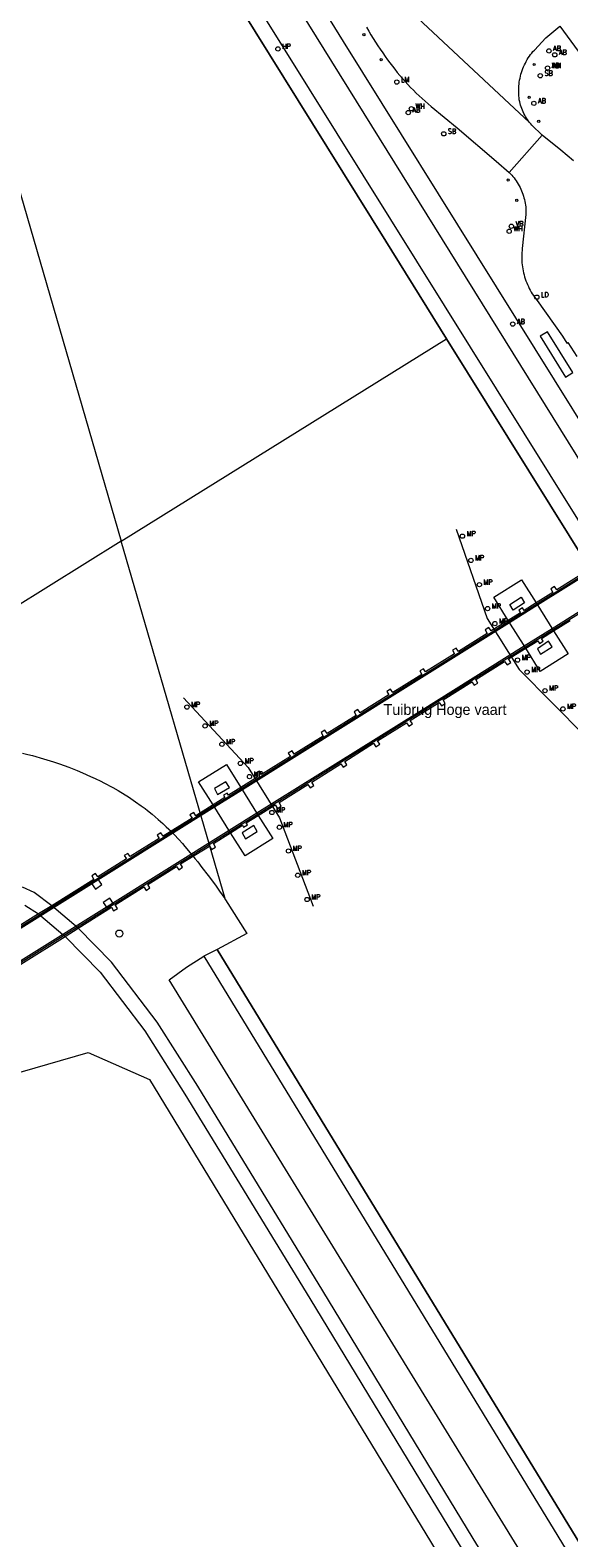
# Model space of a CAD drawing. Header units: metres. Extents: x 138165 to 154469, y 480134 to 494189.
# Tile 214 of 256: x 147274 to 147337, y 485111 to 485287. Entities that reach past the tile are written whole.
import ezdxf

# ---------------------------------------------------------------- set-up
doc = ezdxf.new("R2010")
doc.units = ezdxf.units.M
doc.header["$LTSCALE"] = 0.001
doc.header["$MEASUREMENT"] = 0
for name, color, linetype, lineweight in [('Level 5', 7, 'Continuous', 0), ('TOP-L-terrein schutting raster hek leuning', 7, 'Continuous', 0), ('TOP-L-topo objecten punt', 7, 'Continuous', 0), ('TOP-L-topo objecten vlak', 7, 'Continuous', 0), ('TOP-L-water beschoeiing', 7, 'Continuous', 0), ('TOP-L-water remmingwerk', 7, 'Continuous', 0), ('TOP-T-topo huisnummering naamgeving', 7, 'Continuous', 0)]:
    doc.layers.add(name, color=color, linetype=linetype, lineweight=lineweight)
doc.styles.add('Style-INTL_ISO', font='INTL_ISO.shx')
doc.styles.add('Style-STANDARD', font='STANDARD.shx')

# ---------------------------------------------------------------- blocks, each defined once
blk = doc.blocks.new('121')
at = {"layer": 'TOP-L-topo objecten punt', "color": 7, "linetype": 'Continuous', "lineweight": 0}
blk.add_circle((0, 0), 0.025, dxfattribs=at)
at = {"layer": 'TOP-L-topo objecten punt', "color": 7, "linetype": 'Continuous', "lineweight": 0, "style": 'Style-STANDARD'}
blk.add_text('LD', height=0.06, dxfattribs=at).set_placement((0.0483, 0))
blk = doc.blocks.new('10')
at = {"layer": 'TOP-L-topo objecten punt', "linetype": 'Continuous', "lineweight": 0}
blk.add_circle((0, 0), 0.0125, dxfattribs=at)
blk = doc.blocks.new('16')
at = {"layer": 'TOP-L-topo objecten punt', "color": 7, "linetype": 'Continuous', "lineweight": 0}
blk.add_circle((0, 0), 0.025, dxfattribs=at)
at = {"layer": 'TOP-L-topo objecten punt', "color": 7, "linetype": 'Continuous', "lineweight": 0, "style": 'Style-STANDARD'}
blk.add_text('LM', height=0.06, dxfattribs=at).set_placement((0.0483, 0))
blk = doc.blocks.new('17')
at = {"layer": 'TOP-L-topo objecten punt', "color": 7, "linetype": 'Continuous', "lineweight": 0}
blk.add_circle((0, 0), 0.025, dxfattribs=at)
at = {"layer": 'TOP-L-topo objecten punt', "color": 7, "linetype": 'Continuous', "lineweight": 0, "style": 'Style-STANDARD'}
blk.add_text('HP', height=0.06, dxfattribs=at).set_placement((0.0483, 0))
blk = doc.blocks.new('14')
at = {"layer": 'TOP-L-topo objecten punt', "color": 7, "linetype": 'Continuous', "lineweight": 0}
blk.add_circle((0, 0), 0.025, dxfattribs=at)
at = {"layer": 'TOP-L-topo objecten punt', "color": 7, "linetype": 'Continuous', "lineweight": 0, "style": 'Style-STANDARD'}
blk.add_text('VB', height=0.06, dxfattribs=at).set_placement((0.0483, 0))
blk = doc.blocks.new('302')
at = {"layer": 'TOP-L-topo objecten punt', "color": 7, "linetype": 'Continuous', "lineweight": 0}
blk.add_circle((0, 0), 0.025, dxfattribs=at)
at = {"layer": 'TOP-L-topo objecten punt', "color": 7, "linetype": 'Continuous', "lineweight": 0, "style": 'Style-STANDARD'}
blk.add_text('WH', height=0.06, dxfattribs=at).set_placement((0.0483, 0))
blk = doc.blocks.new('11')
at = {"layer": 'TOP-L-topo objecten punt', "color": 7, "linetype": 'Continuous', "lineweight": 0}
blk.add_circle((0, 0), 0.025, dxfattribs=at)
at = {"layer": 'TOP-L-topo objecten punt', "color": 7, "linetype": 'Continuous', "lineweight": 0, "style": 'Style-STANDARD'}
blk.add_text('AB', height=0.06, dxfattribs=at).set_placement((0.0483, 0))
blk = doc.blocks.new('175')
at = {"layer": 'TOP-L-topo objecten punt', "color": 7, "linetype": 'Continuous', "lineweight": 0}
blk.add_circle((0, 0), 0.025, dxfattribs=at)
at = {"layer": 'TOP-L-topo objecten punt', "color": 7, "linetype": 'Continuous', "lineweight": 0, "style": 'Style-STANDARD'}
blk.add_text('SB', height=0.06, dxfattribs=at).set_placement((0.0483, 0))
blk = doc.blocks.new('12')
at = {"layer": 'TOP-L-topo objecten punt', "color": 7, "linetype": 'Continuous', "lineweight": 0}
blk.add_circle((0, 0), 0.025, dxfattribs=at)
at = {"layer": 'TOP-L-topo objecten punt', "color": 7, "linetype": 'Continuous', "lineweight": 0, "style": 'Style-STANDARD'}
blk.add_text('MP', height=0.06, dxfattribs=at).set_placement((0.0483, 0))
blk = doc.blocks.new('*U13')
at = {"layer": 'Level 5', "color": 7, "linetype": 'Continuous', "lineweight": 0}
blk.add_circle((0, 0), 0.0415, dxfattribs=at)
blk = doc.blocks.new('150')
at = {"layer": 'Level 5', "color": 7, "linetype": 'Continuous', "lineweight": 0}
blk.add_blockref('*U13', (0, 0), dxfattribs=at)

msp = doc.modelspace()

# ---------------------------------------------------------------- linework, layer by layer
at = {"layer": 'TOP-L-terrein schutting raster hek leuning', "flags": 128}
for points in [[(147339.66, 485223.83), (147250.53, 485168.11), (147248.01, 485167.69)], [(147250.89, 485163.04), (147252.4, 485165.13), (147319.79, 485207.27), (147341.51, 485220.85)]]:
    msp.add_lwpolyline(points, dxfattribs=at)
at = {"layer": 'TOP-L-topo objecten vlak', "flags": 128}
for points in [[(146989.42, 485783.69), (147002.73, 485768.09), (147092.74, 485623.66), (147250.98, 485369.4), (147341.14, 485224.96), (147343.18, 485221.71), (147402.66, 485126.42), (147522.7, 484931.58)], [(146987.81, 485782.74), (147001.15, 485767.26), (147091.51, 485622.98), (147249.65, 485368.41), (147281.43, 485317.36), (147292.03, 485300.34), (147315.8, 485262.16), (147322.87, 485250.8), (147339.57, 485223.97), (147339.66, 485223.83), (147339.74, 485223.7), (147341.42, 485221.01), (147341.51, 485220.85), (147341.6, 485220.72), (147400.58, 485125.98), (147401.57, 485124.74), (147478.45, 485000), (147521.23, 484930.59)], [(147415.8, 485111.98), (147405.63, 485128.44), (147346.41, 485223.72), (147344.38, 485226.98), (147254.57, 485371.47), (147213.83, 485436.86)], [(147237.45, 485403.91), (147310.81, 485285.43), (147346.43, 485228.27)], [(147322.87, 485250.8), (147315.8, 485262.16), (147292.03, 485300.34)], [(147332.53, 485275.98), (147318.93, 485288.67)], [(147313.54, 485287.08), (147313.8, 485286.64), (147314.05, 485286.21), (147314.32, 485285.78), (147314.59, 485285.35), (147314.87, 485284.93), (147315.15, 485284.51), (147315.43, 485284.1), (147315.73, 485283.68), (147316, 485283.3), (147316.27, 485282.93), (147316.55, 485282.56), (147316.84, 485282.19), (147317.13, 485281.83), (147317.43, 485281.47), (147317.73, 485281.11), (147318.05, 485280.77), (147318.36, 485280.42), (147318.68, 485280.08), (147319.01, 485279.75), (147319.33, 485279.42), (147319.67, 485279.1), (147320.01, 485278.78), (147320.36, 485278.47), (147320.71, 485278.16), (147321.06, 485277.86), (147324.08, 485275.36), (147328.63, 485271.49), (147330.15, 485270.18)], [(147332.53, 485275.98), (147332.4, 485276.15), (147332.28, 485276.32), (147332.17, 485276.49), (147332.06, 485276.67), (147331.96, 485276.86), (147331.86, 485277.04), (147331.77, 485277.23), (147331.69, 485277.42), (147331.61, 485277.61), (147331.55, 485277.81), (147331.48, 485278.01), (147331.43, 485278.21), (147331.38, 485278.41), (147331.33, 485278.62), (147331.3, 485278.85), (147331.28, 485279.08), (147331.26, 485279.31), (147331.26, 485279.54), (147331.26, 485279.78), (147331.26, 485280.01), (147331.28, 485280.24), (147331.3, 485280.47), (147331.33, 485280.7), (147331.36, 485280.93), (147331.41, 485281.16), (147331.46, 485281.38), (147331.52, 485281.61), (147331.59, 485281.83), (147331.66, 485282.05), (147331.74, 485282.27), (147331.83, 485282.48), (147331.93, 485282.7), (147332.03, 485282.9), (147332.14, 485283.11), (147332.25, 485283.31), (147332.37, 485283.51), (147332.5, 485283.7), (147332.64, 485283.89), (147332.78, 485284.07), (147332.92, 485284.25), (147333.08, 485284.43), (147334.43, 485285.84), (147336.05, 485287.2)], [(147336.05, 485287.2), (147343.98, 485276.43)], [(147268.33, 485284.51), (147284.99, 485227.22)], [(147334, 485274.51), (147332.8, 485275.66), (147332.66, 485275.82), (147332.53, 485275.98)], [(147334, 485274.51), (147330.15, 485270.18)], [(147337.62, 485271.51), (147336.89, 485272.15), (147336.15, 485272.78), (147334, 485274.51)], [(147330.15, 485270.18), (147330.3, 485270.02), (147330.45, 485269.86), (147330.59, 485269.7), (147330.72, 485269.53), (147330.85, 485269.36), (147330.98, 485269.18), (147331.09, 485269), (147331.2, 485268.81), (147331.31, 485268.62), (147331.41, 485268.43), (147331.5, 485268.24), (147331.59, 485268.04), (147331.67, 485267.84), (147331.74, 485267.63), (147331.81, 485267.43), (147331.87, 485267.22), (147331.92, 485267.01), (147331.97, 485266.8), (147332.01, 485266.59), (147332.04, 485266.37), (147332.07, 485266.16), (147332.08, 485265.94), (147332.1, 485265.73), (147332.1, 485265.51), (147332.1, 485265.29), (147331.68, 485261.33), (147331.65, 485261.09), (147331.63, 485260.85), (147331.62, 485260.61), (147331.61, 485260.37), (147331.62, 485260.13), (147331.63, 485259.89), (147331.64, 485259.66), (147331.67, 485259.42), (147331.7, 485259.18), (147331.73, 485258.94), (147331.78, 485258.71), (147331.83, 485258.47), (147331.89, 485258.24), (147331.95, 485258.01), (147332.02, 485257.78), (147332.1, 485257.55), (147332.19, 485257.33), (147332.28, 485257.11), (147332.38, 485256.89), (147332.48, 485256.67), (147332.6, 485256.46), (147332.71, 485256.25), (147332.84, 485256.04), (147332.97, 485255.84), (147333.1, 485255.65), (147333.24, 485255.45), (147333.39, 485255.26), (147336.34, 485251.12), (147336.87, 485250.3), (147336.97, 485250.38), (147338.04, 485248.74)], [(147336.7, 485246.34), (147337.55, 485246.88), (147334.62, 485251.61), (147333.77, 485251.09), (147336.7, 485246.34)], [(147284.99, 485227.22), (147322.87, 485250.8)], [(147915.36, 484325.36), (147860.91, 484387.69), (147830.98, 484435.42), (147803.12, 484479.25), (147670.02, 484689.15), (147521.23, 484930.59), (147478.45, 485000), (147401.57, 485124.74), (147400.58, 485125.98), (147341.6, 485220.72), (147341.51, 485220.85), (147341.42, 485221.01), (147339.74, 485223.7), (147339.66, 485223.83), (147339.57, 485223.97), (147322.87, 485250.8)], [(147284.99, 485227.22), (147238.42, 485198.22)], [(147297.14, 485185.46), (147284.99, 485227.22)], [(147339.74, 485223.7), (147333.45, 485219.77), (147330.2, 485217.74), (147318.08, 485210.15), (147299.09, 485198.28), (147295.85, 485196.26), (147251.1, 485168.28)], [(147339.03, 485223.65), (147335.71, 485221.56), (147335.44, 485221.96), (147335.01, 485221.69), (147335.24, 485221.26), (147333.28, 485220.04), (147331.89, 485219.16), (147331.7, 485219.46), (147331.28, 485219.2), (147331.46, 485218.9), (147330.04, 485218.01), (147328.07, 485216.78), (147327.8, 485217.18), (147327.37, 485216.9), (147327.59, 485216.49), (147324.24, 485214.39), (147323.98, 485214.79), (147323.55, 485214.53), (147323.77, 485214.11), (147320.42, 485212.01), (147320.16, 485212.39), (147319.73, 485212.13), (147319.97, 485211.73), (147317.91, 485210.44), (147316.62, 485209.63), (147316.35, 485210.02), (147315.9, 485209.75), (147316.16, 485209.34), (147312.81, 485207.24), (147312.53, 485207.63), (147312.09, 485207.36), (147312.33, 485206.94), (147308.98, 485204.84), (147308.71, 485205.23), (147308.25, 485204.94), (147308.5, 485204.54), (147305.14, 485202.43), (147304.88, 485202.83), (147304.44, 485202.57), (147304.68, 485202.15), (147301.33, 485200.05), (147301.08, 485200.44), (147300.62, 485200.18), (147300.88, 485199.78), (147298.92, 485198.56), (147297.49, 485197.66), (147297.32, 485197.91), (147296.9, 485197.66), (147297.05, 485197.38), (147295.68, 485196.52), (147293.69, 485195.27), (147293.43, 485195.65), (147292.98, 485195.38), (147293.25, 485194.97), (147289.87, 485192.88), (147289.59, 485193.28), (147289.17, 485193.01), (147289.41, 485192.61), (147286.05, 485190.5), (147285.76, 485190.87), (147285.34, 485190.63), (147285.59, 485190.23), (147282.26, 485188.14), (147281.99, 485188.54), (147281.56, 485188.25), (147281.8, 485187.83), (147276.92, 485184.78), (147275.37, 485183.83), (147256.82, 485172.24)], [(147333.75, 485212.07), (147332.07, 485214.76), (147330.04, 485218.01), (147328.35, 485220.7), (147331.58, 485222.75), (147333.28, 485220.04), (147335.32, 485216.79), (147337.01, 485214.1), (147333.75, 485212.07)], [(147252.75, 485165.56), (147297.54, 485193.57), (147300.78, 485195.59), (147319.7, 485207.42), (147331.89, 485215.05), (147335.14, 485217.08), (147341.42, 485221.01)], [(147331.94, 485220.05), (147330.6, 485219.21), (147330.21, 485219.87), (147331.54, 485220.7), (147331.94, 485220.05)], [(147259.04, 485169.09), (147278.46, 485181.22), (147279.98, 485182.17), (147283.86, 485184.6), (147284.11, 485184.21), (147284.55, 485184.48), (147284.29, 485184.89), (147287.62, 485186.97), (147287.9, 485186.57), (147288.33, 485186.85), (147288.08, 485187.26), (147291.44, 485189.37), (147291.71, 485188.96), (147292.14, 485189.26), (147291.9, 485189.65), (147295.27, 485191.74), (147295.51, 485191.35), (147295.96, 485191.62), (147295.72, 485192.02), (147297.72, 485193.28), (147299.09, 485194.15), (147299.24, 485193.94), (147299.67, 485194.21), (147299.54, 485194.42), (147300.95, 485195.31), (147302.9, 485196.53), (147303.18, 485196.12), (147303.62, 485196.39), (147303.37, 485196.8), (147306.73, 485198.91), (147306.99, 485198.51), (147307.41, 485198.78), (147307.19, 485199.19), (147310.55, 485201.3), (147310.81, 485200.91), (147311.24, 485201.21), (147311.01, 485201.59), (147314.36, 485203.7), (147314.63, 485203.29), (147315.08, 485203.58), (147314.84, 485203.97), (147318.18, 485206.09), (147318.45, 485205.69), (147318.88, 485205.97), (147318.64, 485206.37), (147319.86, 485207.14), (147322, 485208.47), (147322.28, 485208.07), (147322.71, 485208.34), (147322.45, 485208.76), (147325.81, 485210.85), (147326.08, 485210.47), (147326.51, 485210.72), (147326.27, 485211.13), (147329.62, 485213.24), (147329.9, 485212.85), (147330.33, 485213.12), (147330.08, 485213.53), (147332.07, 485214.76), (147333.48, 485215.64), (147333.66, 485215.34), (147334.09, 485215.61), (147333.9, 485215.9), (147335.32, 485216.79), (147337.26, 485217.99)], [(147334.74, 485215.59), (147333.44, 485214.7), (147333.81, 485214.06), (147335.16, 485214.92), (147334.74, 485215.59)], [(147274.13, 485202.41), (147274.68, 485202.26), (147275.96, 485201.9), (147277.1, 485201.54), (147277.81, 485201.3), (147278.89, 485200.91), (147279.85, 485200.53), (147280.49, 485200.26), (147281.4, 485199.85), (147281.96, 485199.59), (147282.6, 485199.28), (147282.95, 485199.11), (147284.01, 485198.55), (147284.62, 485198.22), (147285.45, 485197.71), (147285.85, 485197.46), (147286.67, 485196.9), (147287.33, 485196.42), (147287.76, 485196.1), (147288.04, 485195.88), (147288.6, 485195.43), (147289.31, 485194.83), (147289.84, 485194.35), (147290.24, 485193.98), (147290.53, 485193.7), (147290.79, 485193.45), (147291.16, 485193.07), (147291.69, 485192.51), (147292.12, 485192.03), (147292.41, 485191.7), (147292.64, 485191.43), (147293.18, 485190.76), (147293.35, 485190.55), (147293.56, 485190.28), (147293.89, 485189.88), (147294.39, 485189.25), (147295.13, 485188.3), (147295.96, 485187.17), (147296.44, 485186.5), (147297.04, 485185.61), (147297.14, 485185.46)], [(147302.64, 485192.61), (147299.4, 485190.6), (147297.72, 485193.28), (147295.68, 485196.52), (147293.98, 485199.23), (147297.24, 485201.25), (147298.92, 485198.56), (147300.95, 485195.31), (147302.64, 485192.61)], [(147295.83, 485198.42), (147296.21, 485197.75), (147297.6, 485198.57), (147297.18, 485199.23), (147295.83, 485198.42)], [(147299.05, 485193.27), (147299.47, 485192.59), (147300.81, 485193.42), (147300.41, 485194.11), (147299.05, 485193.27)], [(147282.27, 485187.9), (147281.53, 485187.39), (147281.99, 485186.73), (147282.73, 485187.24), (147282.27, 485187.9)], [(147420.69, 484957.47), (147394.74, 484999.15), (147384.51, 485015.77), (147366.97, 485044.47), (147354.76, 485064.22), (147340.49, 485087.41), (147325.94, 485111.1), (147308.46, 485139.94), (147293.9, 485163.78), (147289.19, 485171.22), (147283.85, 485178.2), (147279.98, 485182.17), (147276.92, 485184.78), (147274.84, 485186.32), (147273.49, 485186.96)], [(147273.78, 485184.86), (147275.37, 485183.83), (147278.46, 485181.22), (147282.52, 485177.05), (147287.75, 485170.22), (147292.41, 485162.86), (147306.96, 485139.03), (147324.45, 485110.19), (147339, 485086.49), (147353.27, 485063.3), (147365.48, 485043.55), (147383.01, 485014.85), (147393.25, 484998.23), (147419.21, 484956.54)], [(147282.9, 485185.16), (147283.34, 485184.49), (147284.09, 485184.99), (147283.65, 485185.66), (147282.9, 485185.16)], [(147297.14, 485185.46), (147299.62, 485181.54), (147296.16, 485179.67)], [(147296.16, 485179.67), (147295.23, 485179.22), (147294.62, 485178.9)], [(147296.16, 485179.67), (147405.66, 485000.3), (147405.85, 485000), (147537.18, 484788.52), (147537.78, 484787.57), (147538.28, 484786.56), (147538.67, 484785.51), (147538.95, 484784.42), (147539.11, 484783.31), (147539.16, 484782.19), (147539.09, 484781.07), (147538.9, 484779.96), (147538.6, 484778.87), (147538.18, 484777.83), (147537.66, 484776.83), (147537.61, 484776.75), (147537.28, 484776.18)], [(147506.55, 484826.36), (147400.22, 484997.64), (147290.58, 485176.15), (147292.58, 485177.64), (147294.62, 485178.9)], [(147294.62, 485178.9), (147404.08, 484999.52), (147535.66, 484787.77)], [(147233.32, 485137.66), (147237.51, 485138.35), (147241.05, 485133.9), (147254.71, 485142.82), (147252.96, 485147.33), (147262.23, 485152.81), (147266.54, 485161.18), (147271.76, 485164.98), (147281.15, 485167.7), (147288.3, 485164.57), (147355.57, 485053.89)]]:
    msp.add_lwpolyline(points, dxfattribs=at)
at = {"layer": 'TOP-L-water beschoeiing', "flags": 128}
for points in [[(146987.81, 485782.74), (147001.15, 485767.26), (147091.51, 485622.98), (147249.65, 485368.41), (147281.43, 485317.36), (147292.03, 485300.34), (147315.8, 485262.16), (147322.87, 485250.8), (147339.57, 485223.97)], [(147273.5, 485202.56), (147274.13, 485202.41), (147274.68, 485202.26), (147275.96, 485201.9), (147277.1, 485201.54), (147277.81, 485201.3), (147278.89, 485200.91), (147279.85, 485200.53), (147280.49, 485200.26), (147281.4, 485199.85), (147281.96, 485199.59), (147282.6, 485199.28), (147282.95, 485199.11), (147284.01, 485198.55), (147284.62, 485198.22)], [(147284.62, 485198.22), (147285.45, 485197.71), (147285.85, 485197.46), (147286.67, 485196.9), (147287.33, 485196.42), (147287.76, 485196.1), (147288.04, 485195.88), (147288.6, 485195.43), (147289.31, 485194.83), (147289.84, 485194.35), (147290.24, 485193.98), (147290.53, 485193.7), (147290.79, 485193.45)], [(147290.79, 485193.45), (147291.16, 485193.07), (147291.69, 485192.51), (147292.12, 485192.03), (147292.41, 485191.7), (147292.64, 485191.43), (147293.18, 485190.76)], [(147293.56, 485190.28), (147293.89, 485189.88), (147294.39, 485189.25), (147295.13, 485188.3), (147295.96, 485187.17), (147296.44, 485186.5), (147297.04, 485185.61), (147297.14, 485185.46)], [(147297.14, 485185.46), (147299.62, 485181.54), (147296.16, 485179.67)], [(147405.85, 485000), (147405.66, 485000.3), (147296.16, 485179.67)]]:
    msp.add_lwpolyline(points, dxfattribs=at)
at = {"layer": 'TOP-L-water remmingwerk', "flags": 128}
for points in [[(147323.97, 485228.65), (147327.58, 485218.24), (147331.32, 485212.29), (147338.98, 485204.54)], [(147292.24, 485208.99), (147299.75, 485200.89), (147303.4, 485195.03), (147307.33, 485184.75)]]:
    msp.add_lwpolyline(points, dxfattribs=at)

# ---------------------------------------------------------------- block references
at = {"layer": 'TOP-L-topo objecten punt', "xscale": 10, "yscale": 10, "zscale": 10}
for name, p in [('10', (147313.24, 485286.21)), ('17', (147303.23, 485284.56)), ('11', (147334.77, 485284.33)), ('11', (147335.45, 485283.87)), ('10', (147315.25, 485283.31)), ('10', (147333.06, 485282.75)), ('11', (147334.62, 485282.32)), ('302', (147334.62, 485282.32)), ('16', (147317.07, 485280.69)), ('175', (147333.77, 485281.43)), ('11', (147318.4, 485277.15)), ('302', (147318.76, 485277.59)), ('10', (147332.47, 485278.92)), ('11', (147333.02, 485278.22)), ('10', (147333.59, 485276.12)), ('175', (147322.53, 485274.67)), ('10', (147330.04, 485269.29)), ('10', (147331.03, 485266.93)), ('302', (147330.15, 485263.32)), ('14', (147330.41, 485263.91)), ('10', (147331.12, 485263.68)), ('121', (147333.37, 485255.65)), ('11', (147330.57, 485252.52)), ('12', (147324.71, 485227.82)), ('12', (147325.69, 485225)), ('12', (147326.68, 485222.17)), ('12', (147327.64, 485219.38)), ('12', (147328.48, 485217.64)), ('12', (147331.12, 485213.39)), ('12', (147332.23, 485211.99)), ('12', (147334.32, 485209.83)), ('12', (147292.63, 485207.92)), ('12', (147336.4, 485207.7)), ('12', (147294.75, 485205.73)), ('12', (147296.71, 485203.59)), ('12', (147298.87, 485201.36)), ('12', (147299.92, 485199.83)), ('12', (147302.53, 485195.64)), ('12', (147303.4, 485193.93)), ('12', (147304.46, 485191.16)), ('12', (147305.54, 485188.34)), ('12', (147306.63, 485185.51)), ('150', (147284.77, 485181.54))]:
    msp.add_blockref(name, p, dxfattribs=at)

# ---------------------------------------------------------------- texts
at = {"layer": 'TOP-T-topo huisnummering naamgeving', "style": 'Style-INTL_ISO'}
msp.add_text('Tuibrug Hoge vaart', height=1.25, dxfattribs=at).set_placement((147315.52, 485207.01))

doc.saveas('drawing.dxf')
